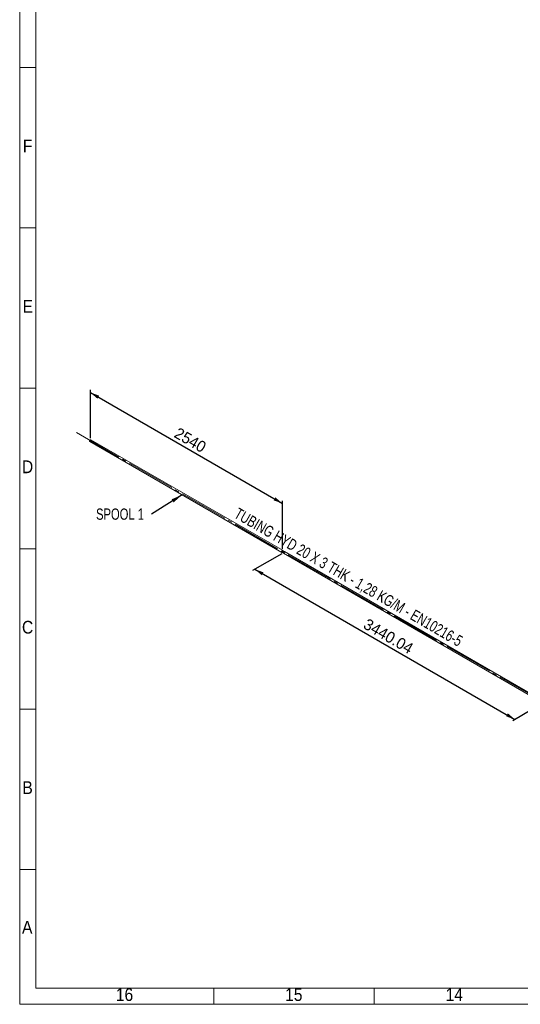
# Paper-space layout 'Hoja3' of a CAD drawing. Header units: millimetres. Extents: x 450 to 25135, y 150 to 17673.
# Tile 1 of 21: x 450 to 5130, y 150 to 9357. Entities that reach past the tile are written whole.
import ezdxf

# ---------------------------------------------------------------- set-up
doc = ezdxf.new("R2010")
doc.units = ezdxf.units.MM
doc.linetypes.add('SLD-Centrada-trazos-largos', pattern=[19.05, 15.24, -1.27, 1.27, -1.27])
doc.linetypes.add('SLD-Continua', pattern=[0])
doc.layers.add('COTAS', color=1, linetype='SLD-Continua')
doc.styles.add('SLDTEXTSTYLE3', font='GOTHIC.TTF', dxfattribs={"width": 0.913})
doc.styles.add('SLDTEXTSTYLE6', font='ARIALN.TTF', dxfattribs={"width": 0.87})
doc.styles.add('SLDTEXTSTYLE8', font='ARIAL.TTF', dxfattribs={"width": 0.948})
doc.styles.get("Standard").update_dxf_attribs({"font": 'ARIALN.TTF'})
doc.dimstyles.new('SLDDIMSTYLE3', dxfattribs={"dimtxt": 105, "dimasz": 105, "dimexe": 0, "dimexo": 0.0625, "dimgap": 26.25, "dimtad": 1, "dimlfac": 0.857143, "dimrnd": 1e-09, "dimzin": 12, "dimdsep": 46, "dimtxsty": 'SLDTEXTSTYLE8', "dimsah": 1, "dimcen": 0.09, "dimadec": 0, "dimazin": 3, "dimtfac": 1, "dimtofl": 0, "dimtmove": 0, "dimatfit": 3, "dimfxl": 1, "dimfrac": 2, "dimtolj": 1, "dimtzin": 12, "dimarcsym": 0})
doc.dimstyles.new('SLDDIMSTYLE4', dxfattribs={"dimtxt": 0.18, "dimasz": 105, "dimexe": 0, "dimexo": 0.0625, "dimgap": 0, "dimtad": 0, "dimtih": 1, "dimtoh": 1, "dimdec": 0, "dimrnd": 1e-09, "dimzin": 0, "dimdsep": 46, "dimtxsty": 'Standard', "dimsah": 1, "dimcen": 0.09, "dimadec": 0, "dimazin": 0, "dimtfac": 105, "dimtdec": 0, "dimtofl": 0, "dimtmove": 0, "dimatfit": 3, "dimfxl": 1, "dimfrac": 2, "dimtolj": 1, "dimtzin": 0, "dimarcsym": 0})
doc.dimstyles.new('SLDDIMSTYLE5', dxfattribs={"dimtxt": 105, "dimasz": 105, "dimexe": 0, "dimexo": 0.0625, "dimgap": 26.25, "dimtad": 1, "dimdec": 0, "dimlfac": 0.857143, "dimrnd": 1e-09, "dimzin": 12, "dimdsep": 46, "dimtxsty": 'SLDTEXTSTYLE8', "dimsah": 1, "dimcen": 0.09, "dimadec": 0, "dimazin": 3, "dimtfac": 1, "dimtdec": 0, "dimtofl": 0, "dimtmove": 0, "dimatfit": 3, "dimfxl": 1, "dimfrac": 2, "dimtolj": 1, "dimtzin": 12, "dimarcsym": 0})

# ---------------------------------------------------------------- blocks, each defined once
blk = doc.blocks.new('_D_71')
at = {"layer": 'COTAS', "ltscale": 30}
for p, q in [((2899.4, 4363.2), (2626.3, 4205.5)), ((2647.5, 4217.8), (5080, 2813.5)), ((5244.4, 2908.5), (5058.7, 2801.3))]:
    blk.add_line(p, q, dxfattribs=at)
for points in [[(2647.5, 4217.8), (2713.7, 4160.9), (2729.8, 4188.9)], [(5080, 2813.5), (5013.8, 2870.4), (4997.6, 2842.4)]]:
    blk.add_solid(points, dxfattribs=at)
at = {"layer": 'COTAS', "ltscale": 30, "insert": (3705.6, 3763.2), "char_height": 105, "attachment_point": 1, "rotation": 330.00269, "style": 'SLDTEXTSTYLE8'}
blk.add_mtext('3440.04', dxfattribs=at)
blk = doc.blocks.new('_D_72')
at = {"layer": 'COTAS', "ltscale": 30}
for p, q in [((1110.5, 5444.9), (1110.5, 5894.6)), ((1110.5, 5870.1), (2906.5, 4833.2)), ((2906.5, 4408.1), (2906.5, 4857.7))]:
    blk.add_line(p, q, dxfattribs=at)
for points in [[(1110.5, 5870.1), (1176.6, 5813.2), (1192.8, 5841.2)], [(2906.5, 4833.2), (2840.3, 4890.1), (2824.2, 4862.1)]]:
    blk.add_solid(points, dxfattribs=at)
at = {"layer": 'COTAS', "ltscale": 30, "insert": (1937.2, 5549.1), "char_height": 105, "attachment_point": 1, "rotation": 330.00269, "style": 'SLDTEXTSTYLE8'}
blk.add_mtext('2540', dxfattribs=at)
blk = doc.blocks.new('SW_NOTE_0_54')
at = {"layer": 'COTAS', "color": 0, "ltscale": 30, "insert": (-519.7, 53.2), "char_height": 105, "attachment_point": 1, "style": 'SLDTEXTSTYLE6'}
blk.add_mtext('SPOOL 1', dxfattribs=at)

psp = doc.layouts.new('Hoja3')

# ---------------------------------------------------------------- linework, layer by layer
at = {"color": 7, "linetype": 'SLD-Continua', "lineweight": 18, "ltscale": 30}
for p, q in [((450, 150), (450, 17670)), ((600, 300), (600, 17520)), ((600, 8910), (450, 8910)), ((599.97, 8910), (600.03, 8910)), ((600, 7410), (450, 7410)), ((600, 5910), (450, 5910)), ((1105.474, 5411.763), (2901.497, 4374.941)), ((2911.496, 4392.262), (1115.473, 5429.084)), ((600, 4410), (450, 4410)), ((2915.639, 4366.777), (5305.688, 2987.031)), ((5315.687, 3004.352), (2925.638, 4384.098)), ((600, 2910), (450, 2910)), ((600, 1410), (450, 1410)), ((24930, 300), (600, 300)), ((2265, 300), (2265, 150)), ((3765, 300), (3765, 150)), ((25080, 150), (450, 150))]:
    psp.add_line(p, q, dxfattribs=at)
at = {"color": 7, "linetype": 'SLD-Continua', "lineweight": 18, "ltscale": 30, "flags": 128}
for points in [[(1103.402, 5416.342), (1103.53, 5417.961), (1103.909, 5419.669), (1104.525, 5421.404), (1105.356, 5423.104), (1106.372, 5424.707), (1107.536, 5426.155), (1108.806, 5427.396), (1110.137, 5428.386), (1111.48, 5429.087), (1112.786, 5429.475), (1114.009, 5429.536), (1115.104, 5429.268), (1115.473, 5429.084)], [(2913.568, 4387.684), (2913.44, 4389.155), (2913.061, 4390.426), (2912.445, 4391.45), (2911.614, 4392.191), (2910.598, 4392.621), (2909.434, 4392.725), (2908.164, 4392.499), (2906.833, 4391.952), (2905.49, 4391.103), (2904.184, 4389.983), (2902.961, 4388.632), (2901.866, 4387.099), (2900.938, 4385.44), (2900.211, 4383.715), (2899.712, 4381.985), (2899.457, 4380.314), (2899.457, 4378.762), (2899.712, 4377.384), (2900.211, 4376.232), (2900.938, 4375.345), (2901.866, 4374.757), (2902.961, 4374.489), (2904.184, 4374.55), (2905.49, 4374.938), (2906.833, 4375.64), (2908.164, 4376.629), (2909.434, 4377.87), (2910.598, 4379.318), (2911.614, 4380.921), (2912.445, 4382.621), (2913.061, 4384.356), (2913.44, 4386.065), (2913.568, 4387.684)], [(2911.446, 4386.459), (2911.322, 4387.659), (2910.956, 4388.656), (2910.366, 4389.399), (2909.583, 4389.852), (2908.644, 4389.991), (2907.598, 4389.81), (2906.496, 4389.317), (2905.395, 4388.538), (2904.349, 4387.512), (2903.41, 4386.289), (2902.627, 4384.931), (2902.037, 4383.507), (2901.671, 4382.088), (2901.547, 4380.744), (2901.671, 4379.544), (2902.037, 4378.547), (2902.627, 4377.804), (2903.41, 4377.351), (2904.349, 4377.212), (2905.395, 4377.393), (2906.496, 4377.886), (2907.598, 4378.665), (2908.644, 4379.692), (2909.583, 4380.914), (2910.366, 4382.272), (2910.956, 4383.696), (2911.322, 4385.116), (2911.446, 4386.459)], [(2913.568, 4371.355), (2913.695, 4372.975), (2914.074, 4374.683), (2914.69, 4376.418), (2915.521, 4378.118), (2916.537, 4379.721), (2917.701, 4381.169), (2918.972, 4382.41), (2920.302, 4383.399), (2921.645, 4384.101), (2922.951, 4384.489), (2924.174, 4384.55), (2925.269, 4384.282), (2925.638, 4384.098)]]:
    psp.add_lwpolyline(points, dxfattribs=at)
at = {"color": 7, "linetype": 'SLD-Continua', "lineweight": 18, "ltscale": 900}
for centre in [(1108.329, 5415.813), (2918.494, 4370.826)]:
    psp.add_arc(centre, 4.955, 173.8708823, 234.8169373, dxfattribs=at)
at = {"layer": 'COTAS', "linetype": 'SLD-Centrada-trazos-largos', "lineweight": 18, "ltscale": 30}
psp.add_line((980.566, 5495.417), (5440.595, 2920.698), dxfattribs=at)

# ---------------------------------------------------------------- block references
at = {"layer": 'COTAS', "ltscale": 30}
psp.add_blockref('SW_NOTE_0_54', (1683.527, 4732.798), dxfattribs=at)

# ---------------------------------------------------------------- texts
at = {"color": 7, "linetype": 'Continuous', "lineweight": 0, "ltscale": 30, "attachment_point": 2, "style": 'SLDTEXTSTYLE3'}
for s, insert, char_height in [('F', (523.732, 8235.409), 119.062), ('E', (525.234, 6735.409), 119.062), ('D', (523.581, 5235.409), 119.062), ('C', (523.76, 3735.409), 119.062), ('B', (524.118, 2235.409), 119.062), ('A', (520.191, 930.409), 119.062), ('16', (1430.102, 300.409), 119.0625), ('15', (3012.602, 300.409), 119.0625), ('14', (4512.602, 300.409), 119.0625)]:
    psp.add_mtext(s, dxfattribs=dict(at, insert=insert, char_height=char_height))
at = {"layer": 'COTAS', "ltscale": 30, "insert": (3550.017, 4189.723), "char_height": 105, "attachment_point": 2, "rotation": 330, "style": 'SLDTEXTSTYLE6'}
psp.add_mtext('TUBING HYD 20 X 3 THK - 1,28 KG/M - EN10216-5', dxfattribs=at)

# ---------------------------------------------------------------- dimensions: what is measured, and where the dimension line sits
at = {"layer": 'COTAS', "ltscale": 30}
for base, p1, p2, dimstyle, picture, middle in [((2906.496, 4833.244), (1110.473, 5420.424), (2906.496, 4383.602), 'SLDDIMSTYLE5', '_D_72', (2008.485, 5351.655)), ((5079.963, 2813.512), (2920.639, 4375.438), (5265.633, 2920.698), 'SLDDIMSTYLE3', '_D_71', (3863.725, 3515.631))]:
    dim = psp.add_linear_dim(base=base, p1=p1, p2=p2, angle=330.0026883, dimstyle=dimstyle, dxfattribs=at)
    dim.commit()
    dim.dimension.update_dxf_attribs({"geometry": picture, "text_midpoint": middle, "dimtype": 160})

# ---------------------------------------------------------------- leaders
psp.add_leader([(1968.216, 4913.713), (1683.527, 4732.798)], dimstyle='SLDDIMSTYLE4', dxfattribs=at)

doc.saveas('drawing.dxf')
